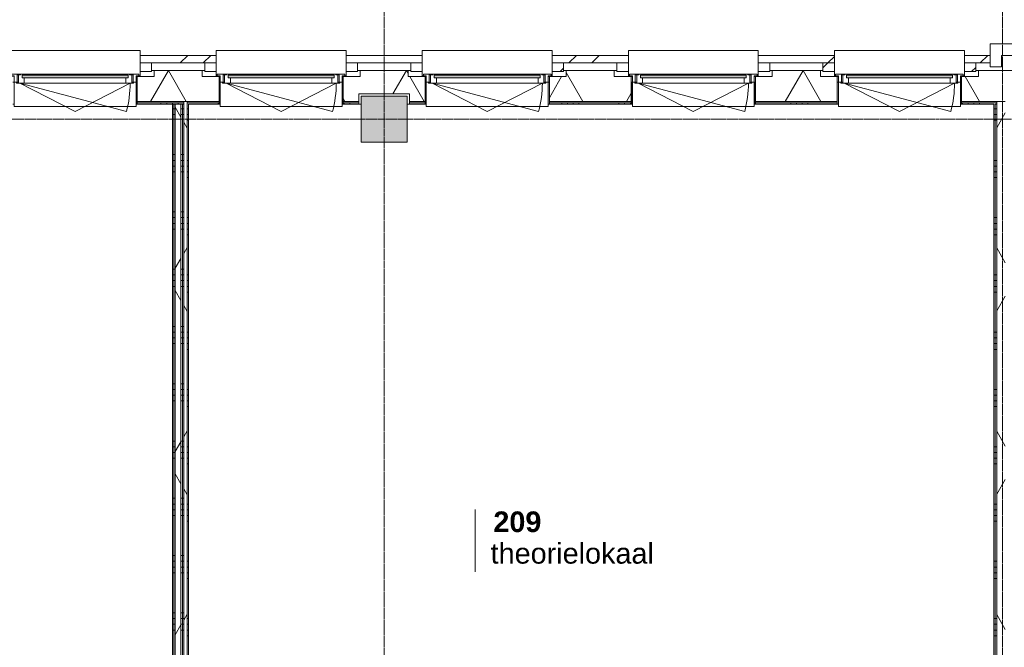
# Model space of a CAD drawing. Header units: millimetres. Extents: x -6115 to 78411, y -6358 to 59618.
# Tile 50 of 99: x 13017 to 21616, y 43990 to 49468. Entities that reach past the tile are written whole.
import ezdxf

# ---------------------------------------------------------------- set-up
doc = ezdxf.new("R2010")
doc.units = ezdxf.units.MM
doc.linetypes.add('stramien', pattern=[22.225, 12.7, -3.175, 3.175, -3.175])
for name, color, linetype, lineweight in [('00_Algemeen', 7, 'Continuous', 35), ('05_Bouwplaatsvoorzieningen', 7, 'Continuous', 9), ('22_Metselwerk', 7, 'Continuous', 9), ('25_Metaalconstructiewerk', 7, 'Continuous', 9), ('30_Kozijnen-ramen-deuren', 7, 'Continuous', 9), ('42_Dekvloeren en vloersystemen', 7, 'Continuous', 9)]:
    doc.layers.add(name, color=color, linetype=linetype, lineweight=lineweight)
doc.styles.add('Arial_1', font='arial.ttf', dxfattribs={"height": 180})
doc.styles.add('Arial_B', font='arialbd.ttf', dxfattribs={"height": 180})
pattern_1 = [(180, (21650, 44590), (7e-13, -500), []), (180, (21650, 44640), (7e-13, -500), []), (180, (21650, 44690), (7e-13, -500), []), (180, (21650, 44740), (7e-13, -500), [])]
pattern_2 = [(60, (0, 0), (-692.82, 400), []), (120, (0, 0), (-692.82, -400), [])]
pattern_3 = [(180, (14450, 44640), (7e-13, -500), []), (180, (14450, 44690), (7e-13, -500), []), (180, (14450, 44740), (7e-13, -500), []), (180, (14450, 44790), (7e-13, -500), [])]
pattern_4 = [(45, (400, -3e-13), (-565.685, 565.685), []), (45, (600, -5e-13), (-565.685, 565.685), [])]

# ---------------------------------------------------------------- blocks, each defined once
blk = doc.blocks.new('Direct Shape - 2410-10368 v1 - IFC-model constructie _zonder onderbouw_ _MM21228_-1202395-02 tweede verdieping overzicht')
at = {"layer": '25_Metaalconstructiewerk'}
blk.add_hatch(color=256, dxfattribs=at).paths.add_polyline_path([(-200, -200), (200, -200), (200, 200), (-200, 200), (-200, 5.9)])
for p, q in [((200, 200), (-200, 200)), ((-200, 200), (-200, -200)), ((200, -200), (200, 200)), ((-200, -200), (200, -200))]:
    blk.add_line(p, q, dxfattribs=at)
blk = doc.blocks.new('Direct Shape - NLRS_28_SC_TLB_kolom vierkant prefab_gen_AT_kolom vierkant_gen_lxb 400x400_800344-1202460-02 tweede verdieping overzicht')
blk.add_blockref('Direct Shape - 2410-10368 v1 - IFC-model constructie _zonder onderbouw_ _MM21228_-1202395-02 tweede verdieping overzicht', (0, 0))
blk = doc.blocks.new('2410-10368 v1 - IFC-model constructie _zonder onderbouw_ _MM21228__ifc-1-02 tweede verdieping overzicht')
at = {"layer": '25_Metaalconstructiewerk', "lineweight": 9}
blk.add_blockref('Direct Shape - NLRS_28_SC_TLB_kolom vierkant prefab_gen_AT_kolom vierkant_gen_lxb 400x400_800344-1202460-02 tweede verdieping overzicht', (16200, 48600), dxfattribs=at)
blk = doc.blocks.new('31_AEE_kozijnen_KA1_CS77 - AEE_CS 77_Raam merk A1-6832846-02 tweede verdieping overzicht')
at = {"layer": '30_Kozijnen-ramen-deuren', "true_color": 0xcccccc}
blk.add_hatch(color=254, dxfattribs=at).paths.add_polyline_path([(-462.5, -231.3), (462.5, -231.3), (462.5, -207.3), (-462.5, -207.3)])
at = {"layer": '30_Kozijnen-ramen-deuren'}
for p, q in [((-481.5, -199.5), (-557.5, -199.5)), ((-557.5, -199.5), (-557.5, -212.3)), ((-557.5, -212.3), (-532.5, -212.3)), ((-532.5, -212.3), (-532.5, -267.5)), ((-506.5, -203.3), (-481.5, -203.3)), ((-506.5, -267.5), (-506.5, -203.3)), ((-494.5, -203.8), (-494.5, -272.5)), ((-476.5, -203.8), (-494.5, -203.8)), ((-481.5, -199.5), (-476.5, -199.5)), ((-481.5, -203.3), (-481.5, -199.5)), ((-476.5, -203.3), (-481.5, -203.3)), ((-443.5, -199.5), (-476.5, -199.5)), ((-476.5, -199.5), (-476.5, -203.8)), ((-462.5, -231.3), (-462.5, -207.3)), ((-462.5, -231.3), (-462.5, -207.3)), ((-462.5, -207.3), (462.5, -207.3)), ((462.5, -231.3), (-462.5, -231.3)), ((443.5, -199.5), (-443.5, -199.5)), ((-443.5, -207.3), (-443.5, -199.5)), ((-443.5, -276.5), (-443.5, -231.3)), ((443.5, -199.5), (443.5, -207.3)), ((476.5, -199.5), (443.5, -199.5)), ((443.5, -231.3), (443.5, -276.5)), ((462.5, -207.3), (462.5, -231.3)), ((462.5, -231.3), (462.5, -207.3)), ((476.5, -199.5), (481.5, -199.5)), ((476.5, -203.8), (476.5, -199.5)), ((481.5, -203.3), (476.5, -203.3)), ((494.5, -203.8), (476.5, -203.8)), ((481.5, -199.5), (481.5, -203.3)), ((557.5, -199.5), (481.5, -199.5)), ((481.5, -203.3), (506.5, -203.3)), ((494.5, -272.5), (494.5, -203.8)), ((506.5, -203.3), (506.5, -267.5)), ((532.5, -267.5), (532.5, -212.3)), ((532.5, -212.3), (557.5, -212.3)), ((557.5, -212.3), (557.5, -199.5)), ((-532.5, -267.5), (-506.5, -267.5)), ((-494.5, -272.5), (-511.5, -272.5)), ((-511.5, -272.5), (-511.5, -276.5)), ((-511.5, -276.5), (-443.5, -276.5)), ((-494.5, -267.5), (-506.5, -267.5)), ((-481.5, -276.5), (0, -525.7)), ((-481.5, -276.5), (448.7, -525.7)), ((443.5, -276.5), (-443.5, -276.5)), ((0, -525.7), (481.5, -276.5)), ((443.5, -276.5), (511.5, -276.5)), ((506.5, -267.5), (494.5, -267.5)), ((511.5, -272.5), (494.5, -272.5)), ((506.5, -267.5), (532.5, -267.5)), ((511.5, -276.5), (511.5, -272.5))]:
    blk.add_line(p, q, dxfattribs=at)
blk.add_arc((-481.5, -276.5), 963, 345, 360, dxfattribs=at)
blk = doc.blocks.new('31_AEE_DAI_Dagkant_Interieur - Zonder Onderkant-V138-02 tweede verdieping overzicht')
at = {"layer": '05_Bouwplaatsvoorzieningen'}
for p, q in [((-533, -267.5), (-542.5, -267.5)), ((-533, -461.5), (-533, -267.5)), ((533, -267.5), (533, -461.5)), ((542.5, -267.5), (533, -267.5)), ((-542.5, -461.5), (-533, -461.5)), ((533, -461.5), (542.5, -461.5))]:
    blk.add_line(p, q, dxfattribs=at)
blk = doc.blocks.new('31_AEE_DAI_Dagkant_Interieur - Zonder Onderkant-V139-02 tweede verdieping overzicht')
at = {"layer": '05_Bouwplaatsvoorzieningen'}
for p, q in [((-533, -267.5), (-542.5, -267.5)), ((-533, -461.5), (-533, -267.5)), ((533, -267.5), (533, -461.5)), ((542.5, -267.5), (533, -267.5)), ((-542.5, -461.5), (-533, -461.5)), ((533, -461.5), (542.5, -461.5))]:
    blk.add_line(p, q, dxfattribs=at)
blk = doc.blocks.new('31_AEE_DAI_Dagkant_Interieur - Zonder Onderkant-V140-02 tweede verdieping overzicht')
at = {"layer": '05_Bouwplaatsvoorzieningen'}
for p, q in [((-533, -267.5), (-542.5, -267.5)), ((-533, -461.5), (-533, -267.5)), ((533, -267.5), (533, -461.5)), ((542.5, -267.5), (533, -267.5)), ((-542.5, -461.5), (-533, -461.5)), ((533, -461.5), (542.5, -461.5))]:
    blk.add_line(p, q, dxfattribs=at)
blk = doc.blocks.new('42_AEE_VE_vensterbank - Standaard-6843292-02 tweede verdieping overzicht')
at = {"layer": '05_Bouwplaatsvoorzieningen'}
for p, q in [((-532.5, -482.5), (-532.5, -267.5)), ((532.5, -267.5), (532.5, -482.5)), ((-532.5, -482.5), (532.5, -482.5))]:
    blk.add_line(p, q, dxfattribs=at)
blk = doc.blocks.new('31_AEE_DAI_Dagkant_Interieur - Zonder Onderkant-V142-02 tweede verdieping overzicht')
at = {"layer": '05_Bouwplaatsvoorzieningen'}
for p, q in [((-533, -267.5), (-542.5, -267.5)), ((-533, -461.5), (-533, -267.5)), ((533, -267.5), (533, -461.5)), ((542.5, -267.5), (533, -267.5)), ((-542.5, -461.5), (-533, -461.5)), ((533, -461.5), (542.5, -461.5))]:
    blk.add_line(p, q, dxfattribs=at)
blk = doc.blocks.new('31_AEE_DAI_Dagkant_Interieur - Zonder Onderkant-V143-02 tweede verdieping overzicht')
at = {"layer": '05_Bouwplaatsvoorzieningen'}
for p, q in [((-533, -267.5), (-542.5, -267.5)), ((-533, -461.5), (-533, -267.5)), ((533, -267.5), (533, -461.5)), ((542.5, -267.5), (533, -267.5)), ((-542.5, -461.5), (-533, -461.5)), ((533, -461.5), (542.5, -461.5))]:
    blk.add_line(p, q, dxfattribs=at)
blk = doc.blocks.new('21_AEE_WA_lekdorpel - 21_AEE_WA_lekdorpel-V197-02 tweede verdieping overzicht')
at = {"layer": '05_Bouwplaatsvoorzieningen'}
for p, q in [((-567.5, -34.5), (-567.5, 8)), ((-567.5, 8), (567.5, 8)), ((567.5, 8), (567.5, -34.5)), ((-567.5, -213), (-567.5, -176.5)), ((-567.5, -215), (-567.5, -213)), ((-532.5, -213), (-567.5, -213)), ((-532.5, -215), (-567.5, -215)), ((567.5, -213), (532.5, -213)), ((567.5, -215), (532.5, -215)), ((567.5, -176.5), (567.5, -213)), ((567.5, -213), (567.5, -215))]:
    blk.add_line(p, q, dxfattribs=at)
blk = doc.blocks.new('21_AEE_WA_lekdorpel - 21_AEE_WA_lekdorpel-V195-02 tweede verdieping overzicht')
at = {"layer": '05_Bouwplaatsvoorzieningen'}
for p, q in [((-567.5, -34.5), (-567.5, 8)), ((-567.5, 8), (567.5, 8)), ((567.5, 8), (567.5, -34.5)), ((-567.5, -213), (-567.5, -176.5)), ((-567.5, -215), (-567.5, -213)), ((-532.5, -213), (-567.5, -213)), ((-532.5, -215), (-567.5, -215)), ((567.5, -213), (532.5, -213)), ((567.5, -215), (532.5, -215)), ((567.5, -176.5), (567.5, -213)), ((567.5, -213), (567.5, -215))]:
    blk.add_line(p, q, dxfattribs=at)
blk = doc.blocks.new('21_AEE_WA_lekdorpel - 21_AEE_WA_lekdorpel-V196-02 tweede verdieping overzicht')
at = {"layer": '05_Bouwplaatsvoorzieningen'}
for p, q in [((-567.5, -34.5), (-567.5, 8)), ((-567.5, 8), (567.5, 8)), ((567.5, 8), (567.5, -34.5)), ((-567.5, -213), (-567.5, -176.5)), ((-567.5, -215), (-567.5, -213)), ((-532.5, -213), (-567.5, -213)), ((-532.5, -215), (-567.5, -215)), ((567.5, -213), (532.5, -213)), ((567.5, -215), (532.5, -215)), ((567.5, -176.5), (567.5, -213)), ((567.5, -213), (567.5, -215))]:
    blk.add_line(p, q, dxfattribs=at)
blk = doc.blocks.new('00_AEE_tag_ruimte_klein - Naam _ nummer-752176-02 tweede verdieping overzicht')
at = {"layer": '00_Algemeen', "lineweight": 9}
for p, q in [((-8.061, 7.172), (-8.061, 4.245)), ((-8.061, 4.468), (-8.061, 1.718))]:
    blk.add_line(p, q, dxfattribs=at)

msp = doc.modelspace()

# ---------------------------------------------------------------- hatches: boundary and pattern name
at = {"layer": '22_Metselwerk'}
h = msp.add_hatch(dxfattribs=at)
h.set_pattern_fill('FP_173', color=256, angle=45, style=0, pattern_type=2)
h.set_pattern_definition([(45, (400, -3e-13), (-565.685, 565.685), []), (45, (600, -4e-13), (-565.685, 565.685), [])])
h.paths.add_polyline_path([(-491, 49091), (3932.5, 49091.5), (3932.5, 49157), (-491, 49157)])
h.paths.add_polyline_path([(5190, 49091), (5732.5, 49091.5), (5732.5, 49157), (5067.5, 49157), (5067.5, 49091.5), (5190, 49091.5)])
h.paths.add_polyline_path([(6990, 49091), (7532.5, 49091.5), (7532.5, 49157), (6867.5, 49157), (6867.5, 49091.5), (6990, 49091.5)])
h.paths.add_polyline_path([(8790, 49091), (9332.5, 49091.5), (9332.5, 49157), (8667.5, 49157), (8667.5, 49091.5), (8790, 49091.5)])
h.paths.add_polyline_path([(10590, 49091), (11132.5, 49091.5), (11132.5, 49157), (10467.5, 49157), (10467.5, 49091.5), (10590, 49091.5)])
h.paths.add_polyline_path([(12390, 49091), (12932.5, 49091.5), (12932.5, 49157), (12267.5, 49157), (12267.5, 49091.5), (12390, 49091.5)])
h.paths.add_polyline_path([(14190, 49091), (14732.5, 49091.5), (14732.5, 49157), (14067.5, 49157), (14067.5, 49091.5), (14190, 49091.5)])
h.paths.add_polyline_path([(15990, 49091), (16532.5, 49091.5), (16532.5, 49157), (15867.5, 49157), (15867.5, 49091.5), (15990, 49091.5)])
h.paths.add_polyline_path([(17790, 49091), (18332.5, 49091.5), (18332.5, 49157), (17667.5, 49157), (17667.5, 49091.5), (17790, 49091.5)])
h.paths.add_polyline_path([(19590, 49091), (20132.5, 49091.5), (20132.5, 49157), (19467.5, 49157), (19467.5, 49091.5), (19590, 49091.5)])
h.paths.add_polyline_path([(21390, 49091), (21492.5, 49091), (21492.5, 49157), (21267.5, 49157), (21267.5, 49091.5), (21390, 49091.5)])
h = msp.add_hatch(dxfattribs=at)
h.set_pattern_fill('FP_207', color=256, angle=60, style=0, pattern_type=2)
h.set_pattern_definition([(240, (35100, 49024.5), (519.615, -300), []), (300, (35100, 49024.5), (519.615, 300), [])])
h.paths.add_polyline_path([(220, 48754.5), (3957.5, 48754.5), (3957.5, 48972.5), (3810, 48972.5), (3810, 49024.5), (-154.5, 49024.5), (-154.5, 48820), (220, 48820)])
h.paths.add_polyline_path([(5175.2, 48754.5), (5180, 48754.5), (5180, 48820), (5620, 48820), (5620, 48754.5), (5757.5, 48754.5), (5757.5, 48972.5), (5610, 48972.5), (5610, 49024.5), (5190, 49024.5), (5190, 48972.5), (5042.5, 48972.5), (5042.5, 48754.5)])
h.paths.add_polyline_path([(6842.5, 48754.5), (7557.5, 48754.5), (7557.5, 48972.5), (7410, 48972.5), (7410, 49024.5), (6990, 49024.5), (6990, 48972.5), (6842.5, 48972.5)])
h.paths.add_polyline_path([(8642.5, 48754.5), (9357.5, 48754.5), (9357.5, 48972.5), (9210, 48972.5), (9210, 49024.5), (8790, 49024.5), (8790, 48972.5), (8642.5, 48972.5)])
h.paths.add_polyline_path([(10580, 48754.5), (10580, 48820), (11020, 48820), (11020, 48754.5), (11157.5, 48754.5), (11157.5, 48972.5), (11010, 48972.5), (11010, 49024.5), (10590, 49024.5), (10590, 48972.5), (10442.5, 48972.5), (10442.5, 48754.5)])
h.paths.add_polyline_path([(12242.5, 48754.5), (12957.5, 48754.5), (12957.5, 48972.5), (12810, 48972.5), (12810, 49024.5), (12390, 49024.5), (12390, 48972.5), (12242.5, 48972.5)])
h.paths.add_polyline_path([(14042.5, 48754.5), (14757.5, 48754.5), (14757.5, 48972.5), (14610, 48972.5), (14610, 49024.5), (14190, 49024.5), (14190, 48972.5), (14042.5, 48972.5)])
h.paths.add_polyline_path([(15842.5, 48754.5), (15980, 48754.5), (15980, 48820), (16420, 48820), (16420, 48754.5), (16557.5, 48754.5), (16557.5, 48972.5), (16410, 48972.5), (16410, 49024.5), (15990, 49024.5), (15990, 48972.5), (15842.5, 48972.5)])
h.paths.add_polyline_path([(17642.5, 48754.5), (18357.5, 48754.5), (18357.5, 48972.5), (18210, 48972.5), (18210, 49024.5), (17790, 49024.5), (17790, 48972.5), (17642.5, 48972.5)])
h.paths.add_polyline_path([(19442.5, 48754.5), (20157.5, 48754.5), (20157.5, 48972.5), (20010, 48972.5), (20010, 49024.5), (19590, 49024.5), (19590, 48972.5), (19442.5, 48972.5)])
h.paths.add_polyline_path([(21242.5, 48754.5), (22980, 48754.5), (22980, 48820), (23412.4, 48820), (23412.4, 49024.5), (21390, 49024.5), (21390, 48972.5), (21242.5, 48972.5)])
h.paths.add_polyline_path([(23447.4, 48754.5), (23447.4, 48757.5), (23420, 48757.5), (23420, 48754.5)])
h.paths.add_polyline_path([(26687.4, 48754.5), (26870, 48754.5), (26870, 48820), (27130, 48820), (27130, 48754.5), (27347, 48754.5), (27347, 48757.5), (27312, 48757.5), (27312, 49024.5), (26722.4, 49024.5), (26722.4, 48757.5), (26687.4, 48757.5)])
h.paths.add_polyline_path([(29267, 48754.5), (29570, 48754.5), (29570, 48820), (29830, 48820), (29830, 48754.5), (29939, 48754.5), (29939, 49024.5), (29302, 49024.5), (29302, 48757.5), (29267, 48757.5)])
h.paths.add_polyline_path([(31835.2, 48754.5), (32270, 48754.5), (32270, 48820), (32530, 48820), (32530, 48754.5), (33960, 48754.5), (33960, 48820), (34212.4, 48820), (34212.4, 49024.5), (31835.2, 49024.5)])
h.paths.add_polyline_path([(34247.4, 48754.5), (34247.4, 48757.5), (34220, 48757.5), (34220, 48754.5)])
h.paths.add_polyline_path([(37575, 48754.5), (37670, 48754.5), (37670, 48820), (37930, 48820), (37930, 48754.5), (38147, 48754.5), (38147, 48757.5), (38112, 48757.5), (38112, 49024.5), (37522.4, 49024.5), (37522.4, 48757.5), (37487.4, 48757.5), (37487.4, 48754.5), (37504.5, 48754.5)])
h.paths.add_polyline_path([(40067, 48754.5), (40370, 48754.5), (40370, 48820), (40630, 48820), (40630, 48754.5), (40727.1, 48754.5), (40727.1, 48757.5), (40692.1, 48757.5), (40692.1, 49024.5), (40102, 49024.5), (40102, 48757.5), (40067, 48757.5)])
h.paths.add_polyline_path([(42647.1, 48754.5), (42980, 48754.5), (42980, 48820), (43420, 48820), (43420, 48754.5), (43557.5, 48754.5), (43557.5, 48972.5), (43410, 48972.5), (43410, 49024.5), (42682.1, 49024.5), (42682.1, 48757.5), (42647.1, 48757.5)])
h.paths.add_polyline_path([(44642.5, 48754.5), (45357.5, 48754.5), (45357.5, 48972.5), (45210, 48972.5), (45210, 49024.5), (44790, 49024.5), (44790, 48972.5), (44642.5, 48972.5)])
h.paths.add_polyline_path([(46442.5, 48754.5), (47157.5, 48754.5), (47157.5, 48972.5), (47010, 48972.5), (47010, 49024.5), (46590, 49024.5), (46590, 48972.5), (46442.5, 48972.5)])
h.paths.add_polyline_path([(48380, 48754.5), (48380, 48820), (48820, 48820), (48820, 48754.5), (48957.5, 48754.5), (48957.5, 48972.5), (48810, 48972.5), (48810, 49024.5), (48390, 49024.5), (48390, 48972.5), (48242.5, 48972.5), (48242.5, 48754.5)])
h.paths.add_polyline_path([(50042.5, 48754.5), (50757.5, 48754.5), (50757.5, 48972.5), (50610, 48972.5), (50610, 49024.5), (50190, 49024.5), (50190, 48972.5), (50042.5, 48972.5)])
h.paths.add_polyline_path([(51842.5, 48754.5), (52557.5, 48754.5), (52557.5, 48972.5), (52410, 48972.5), (52410, 49024.5), (51990, 49024.5), (51990, 48972.5), (51842.5, 48972.5)])
h.paths.add_polyline_path([(53642.5, 48754.5), (53780, 48754.5), (53780, 48820), (54220, 48820), (54220, 48754.5), (54357.5, 48754.5), (54357.5, 48972.5), (54210, 48972.5), (54210, 49024.5), (53790, 49024.5), (53790, 48972.5), (53642.5, 48972.5)])
h.paths.add_polyline_path([(55442.5, 48754.5), (56157.5, 48754.5), (56157.5, 48972.5), (56010, 48972.5), (56010, 49024.5), (55590, 49024.5), (55590, 48972.5), (55442.5, 48972.5)])
h.paths.add_polyline_path([(57242.5, 48754.5), (57957.5, 48754.5), (57957.5, 48972.5), (57810, 48972.5), (57810, 49024.5), (57390, 49024.5), (57390, 48972.5), (57242.5, 48972.5)])
h.paths.add_polyline_path([(59180, 48754.5), (59180, 48820), (59620, 48820), (59620, 48754.5), (59757.5, 48754.5), (59757.5, 48972.5), (59610, 48972.5), (59610, 49024.5), (59190, 49024.5), (59190, 48972.5), (59042.5, 48972.5), (59042.5, 48754.5)])
h.paths.add_polyline_path([(60842.5, 48754.5), (61557.5, 48754.5), (61557.5, 48972.5), (61410, 48972.5), (61410, 49024.5), (60990, 49024.5), (60990, 48972.5), (60842.5, 48972.5)])
h.paths.add_polyline_path([(62642.5, 48754.5), (63357.5, 48754.5), (63357.5, 48972.5), (63210, 48972.5), (63210, 49024.5), (62790, 49024.5), (62790, 48972.5), (62642.5, 48972.5)])
h.paths.add_polyline_path([(64580, 48754.5), (64580, 48820), (65020, 48820), (65020, 48754.5), (65157.5, 48754.5), (65157.5, 48972.5), (65010, 48972.5), (65010, 49024.5), (64590, 49024.5), (64590, 48972.5), (64442.5, 48972.5), (64442.5, 48754.5)])
h.paths.add_polyline_path([(66242.5, 48754.5), (69980, 48754.5), (69980, 48820), (70354.5, 48820), (70354.5, 49024.5), (66390, 49024.5), (66390, 48972.5), (66242.5, 48972.5)])
h = msp.add_hatch(dxfattribs=at)
h.set_pattern_fill('FP_206', color=256, angle=45, style=0, pattern_type=2)
h.set_pattern_definition(pattern_4)
h.paths.add_polyline_path([(17667.5, 49015), (17767.5, 49015), (17767.5, 49091), (17667.5, 49091)])
h = msp.add_hatch(dxfattribs=at)
h.set_pattern_fill('FP_173', color=256, angle=45, style=0, pattern_type=2)
h.set_pattern_definition([(45, (400, -4e-13), (-565.685, 565.685), []), (45, (600, -6e-13), (-565.685, 565.685), [])])
h.paths.add_polyline_path([(20032.5, 49015), (20132.5, 49015), (20132.5, 49091), (20032.5, 49091)])
h = msp.add_hatch(dxfattribs=at)
h.set_pattern_fill('FP_206', color=256, angle=45, style=0, pattern_type=2)
h.set_pattern_definition(pattern_4)
h.paths.add_polyline_path([(21367.5, 49015), (21367.5, 49091), (21267.5, 49091), (21267.5, 49015)])
h = msp.add_hatch(dxfattribs=at)
h.set_pattern_fill('FP_208', color=256, angle=90, style=0, pattern_type=2)
h.set_pattern_definition([(270, (34900, 49024.5), (500, -2e-12), []), (270, (34850, 49024.5), (500, -2e-12), []), (270, (34800, 49024.5), (500, -2e-12), []), (270, (34750, 49024.5), (500, -2e-12), [])])
h.paths.add_polyline_path([(220, 48730), (3957.5, 48730), (3957.5, 48742.5), (220, 48742.5)])
h.paths.add_polyline_path([(5180, 48730), (5180, 48742.5), (5042.5, 48742.5), (5042.5, 48730)])
h.paths.add_polyline_path([(5757.5, 48730), (5757.5, 48742.5), (5620, 48742.5), (5620, 48730)])
h.paths.add_polyline_path([(6842.5, 48730), (7157.5, 48730), (7157.5, 48742.5), (6842.5, 48742.5)])
h.paths.add_polyline_path([(7187.5, 48730), (7287.5, 48730), (7287.5, 48742.5), (7187.5, 48742.5)])
h.paths.add_polyline_path([(7317.5, 48730), (7557.5, 48730), (7557.5, 48742.5), (7317.5, 48742.5)])
h.paths.add_polyline_path([(8642.5, 48730), (9357.5, 48730), (9357.5, 48742.5), (8642.5, 48742.5)])
h.paths.add_polyline_path([(10580, 48730), (10580, 48742.5), (10442.5, 48742.5), (10442.5, 48730)])
h.paths.add_polyline_path([(11020, 48730), (11157.5, 48730), (11157.5, 48742.5), (11020, 48742.5)])
h.paths.add_polyline_path([(12242.5, 48730), (12957.5, 48730), (12957.5, 48742.5), (12242.5, 48742.5)])
h.paths.add_polyline_path([(14042.5, 48730), (14450, 48730), (14450, 48742.5), (14042.5, 48742.5)])
h.paths.add_polyline_path([(14490, 48730), (14757.5, 48730), (14757.5, 48742.5), (14480, 48742.5), (14480, 48730)])
h.paths.add_polyline_path([(15842.5, 48730), (15980, 48730), (15980, 48742.5), (15842.5, 48742.5)])
h.paths.add_polyline_path([(16420, 48730), (16557.5, 48730), (16557.5, 48742.5), (16420, 48742.5)])
h.paths.add_polyline_path([(17642.5, 48730), (18357.5, 48730), (18357.5, 48742.5), (17642.5, 48742.5)])
h.paths.add_polyline_path([(19442.5, 48730), (20157.5, 48730), (20157.5, 48742.5), (19442.5, 48742.5)])
h.paths.add_polyline_path([(21537.5, 48730), (21550, 48730), (21550, 48742.5), (21242.5, 48742.5), (21242.5, 48730), (21525, 48730)])
h.paths.add_polyline_path([(21625, 48730), (21650, 48730), (21650, 48742.5), (21625, 48742.5)])
h.paths.add_polyline_path([(21680, 48730), (22980, 48730), (22980, 48742.5), (21680, 48742.5)])
h.paths.add_polyline_path([(23420, 48730), (23447.4, 48730), (23447.4, 48742.5), (23420, 48742.5)])
h.paths.add_polyline_path([(26687.4, 48730), (26870, 48730), (26870, 48742.5), (26687.4, 48742.5)])
h.paths.add_polyline_path([(27130, 48730), (27347, 48730), (27347, 48742.5), (27130, 48742.5)])
h.paths.add_polyline_path([(29267, 48730), (29570, 48730), (29570, 48742.5), (29267, 48742.5)])
h.paths.add_polyline_path([(29830, 48730), (29939, 48730), (29939, 48742.5), (29830, 48742.5)])
h.paths.add_polyline_path([(31835.2, 48730), (32270, 48730), (32270, 48742.5), (31835.2, 48742.5)])
h.paths.add_polyline_path([(32530, 48730), (33960, 48730), (33960, 48742.5), (32530, 48742.5)])
h.paths.add_polyline_path([(34247.4, 48730), (34247.4, 48742.5), (34220, 48742.5), (34220, 48730)])
h.paths.add_polyline_path([(37575, 48730), (37575, 48742.5), (37487.4, 48742.5), (37487.4, 48730), (37562.5, 48730)])
h.paths.add_polyline_path([(37670, 48730), (37670, 48742.5), (37625, 48742.5), (37625, 48730), (37650, 48730)])
h.paths.add_polyline_path([(37930, 48730), (38147, 48730), (38147, 48742.5), (37930, 48742.5)])
h.paths.add_polyline_path([(40067, 48730), (40370, 48730), (40370, 48742.5), (40067, 48742.5)])
h.paths.add_polyline_path([(40630, 48730), (40727.1, 48730), (40727.1, 48742.5), (40630, 48742.5)])
h.paths.add_polyline_path([(42647.1, 48730), (42980, 48730), (42980, 48742.5), (42647.1, 48742.5)])
h.paths.add_polyline_path([(43557.5, 48730), (43557.5, 48742.5), (43420, 48742.5), (43420, 48730), (43547.4, 48730)])
h.paths.add_polyline_path([(44642.5, 48730), (45357.5, 48730), (45357.5, 48742.5), (44642.5, 48742.5)])
h.paths.add_polyline_path([(46442.5, 48730), (47157.5, 48730), (47157.5, 48742.5), (46442.5, 48742.5)])
h.paths.add_polyline_path([(48242.5, 48730), (48380, 48730), (48380, 48742.5), (48242.5, 48742.5)])
h.paths.add_polyline_path([(48957.5, 48730), (48957.5, 48742.5), (48820, 48742.5), (48820, 48730)])
h.paths.add_polyline_path([(50042.5, 48730), (50757.5, 48730), (50757.5, 48742.5), (50042.5, 48742.5)])
h.paths.add_polyline_path([(51842.5, 48730), (52557.5, 48730), (52557.5, 48742.5), (51842.5, 48742.5)])
h.paths.add_polyline_path([(53780, 48730), (53780, 48742.5), (53642.5, 48742.5), (53642.5, 48730)])
h.paths.add_polyline_path([(54220, 48730), (54357.5, 48730), (54357.5, 48742.5), (54220, 48742.5)])
h.paths.add_polyline_path([(55442.5, 48730), (56157.5, 48730), (56157.5, 48742.5), (55442.5, 48742.5)])
h.paths.add_polyline_path([(57242.5, 48730), (57957.5, 48730), (57957.5, 48742.5), (57242.5, 48742.5)])
h.paths.add_polyline_path([(59042.5, 48730), (59180, 48730), (59180, 48742.5), (59042.5, 48742.5)])
h.paths.add_polyline_path([(59620, 48730), (59757.5, 48730), (59757.5, 48742.5), (59620, 48742.5)])
h.paths.add_polyline_path([(60842.5, 48730), (61557.5, 48730), (61557.5, 48742.5), (60842.5, 48742.5)])
h.paths.add_polyline_path([(62642.5, 48730), (63357.5, 48730), (63357.5, 48742.5), (62642.5, 48742.5)])
h.paths.add_polyline_path([(64442.5, 48730), (64580, 48730), (64580, 48742.5), (64442.5, 48742.5)])
h.paths.add_polyline_path([(65157.5, 48730), (65157.5, 48742.5), (65020, 48742.5), (65020, 48730)])
h.paths.add_polyline_path([(66242.5, 48730), (69980, 48730), (69980, 48742.5), (66242.5, 48742.5)])
h = msp.add_hatch(dxfattribs=at)
h.set_pattern_fill('FP_58', color=256, angle=90, style=0, pattern_type=2)
h.set_pattern_definition(pattern_3)
h.paths.add_polyline_path([(14350, 40150), (14362.5, 40150), (14362.5, 48730), (14350, 48730), (14350, 40433)])
h = msp.add_hatch(dxfattribs=at)
h.set_pattern_fill('FP_58', color=256, angle=90, style=0, pattern_type=2)
h.set_pattern_definition(pattern_3)
h.paths.add_polyline_path([(14362.5, 40137.5), (14375, 40137.5), (14375, 48730), (14362.5, 48730), (14362.5, 40150)])
h = msp.add_hatch(dxfattribs=at)
h.set_pattern_fill('FP_2', color=256, angle=60, style=0, pattern_type=2)
h.set_pattern_definition(pattern_2)
h.paths.add_polyline_path([(14425, 40125), (14425, 48730), (14375, 48730), (14375, 40125)])
h = msp.add_hatch(dxfattribs=at)
h.set_pattern_fill('FP_58', color=256, angle=90, style=0, pattern_type=2)
h.set_pattern_definition(pattern_3)
h.paths.add_polyline_path([(14425, 40150), (14437.5, 40150), (14437.5, 48730), (14425, 48730), (14425, 40433)])
h = msp.add_hatch(dxfattribs=at)
h.set_pattern_fill('FP_58', color=256, angle=90, style=0, pattern_type=2)
h.set_pattern_definition(pattern_3)
h.paths.add_polyline_path([(14437.5, 40150), (14450, 40150), (14450, 48730), (14437.5, 48730), (14437.5, 40433)])
h = msp.add_hatch(dxfattribs=at)
h.set_pattern_fill('FP_2', color=256, angle=60, style=0, pattern_type=2)
h.set_pattern_definition(pattern_2)
h.paths.add_polyline_path([(14480, 40125), (14480, 48754.5), (14450, 48754.5), (14450, 40125)])
h = msp.add_hatch(dxfattribs=at)
h.set_pattern_fill('FP_317', color=256, angle=90, style=0, pattern_type=2)
h.set_pattern_definition([(9e-14, (14450, 44240), (-8e-13, 500), []), (9e-14, (14450, 44190), (-8e-13, 500), []), (9e-14, (14450, 44140), (-8e-13, 500), []), (9e-14, (14450, 44090), (-8e-13, 500), [])])
h.paths.add_polyline_path([(14480, 40150), (14490, 40150), (14490, 48730), (14480, 48730), (14480, 40433)])
h = msp.add_hatch(dxfattribs=at)
h.set_pattern_fill('FP_56', color=256, angle=90, style=0, pattern_type=2)
h.set_pattern_definition(pattern_1)
h.paths.add_polyline_path([(21525, 40150), (21537.5, 40150), (21537.5, 48730), (21525, 48730), (21525, 40155.7)])
h = msp.add_hatch(dxfattribs=at)
h.set_pattern_fill('FP_56', color=256, angle=90, style=0, pattern_type=2)
h.set_pattern_definition(pattern_1)
h.paths.add_polyline_path([(21550, 40125), (21550, 48730), (21537.5, 48730), (21537.5, 40125)])
h = msp.add_hatch(dxfattribs=at)
h.set_pattern_fill('FP_2', color=256, angle=60, style=0, pattern_type=2)
h.set_pattern_definition(pattern_2)
h.paths.add_polyline_path([(21625, 40075), (21625, 48754.5), (21550, 48754.5), (21550, 40075), (21575, 40075)])

# ---------------------------------------------------------------- linework, layer by layer
at = {"layer": '00_Algemeen', "color": 150, "linetype": 'stramien', "lineweight": 9, "true_color": 0x0080ff}
for p, q in [((16200, -4950.1), (16200, 59018.3)), ((21600, -4950.1), (21600, 59018.3)), ((77811.4, 48600), (-5515.3, 48600))]:
    msp.add_line(p, q, dxfattribs=at)
at = {"layer": '22_Metselwerk', "lineweight": 18}
for p, q in [((23447.4, 49257), (21492.5, 49257)), ((21492.5, 49257), (21492.5, 49057)), ((21592.5, 49157), (23347.4, 49157)), ((21592.5, 49057), (21592.5, 49157)), ((14610, 49024.5), (14190, 49024.5)), ((14190, 49024.5), (14190, 48972.5)), ((14610, 48972.5), (14610, 49024.5)), ((16410, 49024.5), (15990, 49024.5)), ((15990, 49024.5), (15990, 48972.5)), ((16410, 48972.5), (16410, 49024.5)), ((18210, 49024.5), (17790, 49024.5)), ((17790, 49024.5), (17790, 48972.5)), ((18210, 48972.5), (18210, 49024.5)), ((20010, 49024.5), (19590, 49024.5)), ((19590, 49024.5), (19590, 48972.5)), ((20010, 48972.5), (20010, 49024.5)), ((23412.4, 49024.5), (21390, 49024.5)), ((21390, 49024.5), (21390, 48972.5)), ((21492.5, 49057), (21592.5, 49057)), ((14190, 48972.5), (14042.5, 48972.5)), ((14042.5, 48972.5), (14042.5, 48754.5)), ((14757.5, 48972.5), (14610, 48972.5)), ((14757.5, 48754.5), (14757.5, 48972.5)), ((15990, 48972.5), (15842.5, 48972.5)), ((15842.5, 48972.5), (15842.5, 48754.5)), ((16557.5, 48972.5), (16410, 48972.5)), ((16557.5, 48754.5), (16557.5, 48972.5)), ((17790, 48972.5), (17642.5, 48972.5)), ((17642.5, 48972.5), (17642.5, 48754.5)), ((18357.5, 48972.5), (18210, 48972.5)), ((18357.5, 48754.5), (18357.5, 48972.5)), ((19590, 48972.5), (19442.5, 48972.5)), ((19442.5, 48972.5), (19442.5, 48754.5)), ((20157.5, 48972.5), (20010, 48972.5)), ((20157.5, 48754.5), (20157.5, 48972.5)), ((21390, 48972.5), (21242.5, 48972.5)), ((21242.5, 48972.5), (21242.5, 48754.5)), ((15980, 48754.5), (15980, 48820)), ((15980, 48820), (16420, 48820)), ((16420, 48820), (16420, 48754.5)), ((14042.5, 48754.5), (14757.5, 48754.5)), ((14425, 48730), (14375, 48730)), ((14375, 40125), (14375, 48730)), ((14425, 40125), (14425, 48730)), ((15842.5, 48754.5), (15980, 48754.5)), ((16420, 48754.5), (16557.5, 48754.5)), ((17642.5, 48754.5), (18357.5, 48754.5)), ((19442.5, 48754.5), (20157.5, 48754.5)), ((21242.5, 48754.5), (21550, 48754.5)), ((21550, 40125), (21550, 48754.5))]:
    msp.add_line(p, q, dxfattribs=at)
at = {"layer": '22_Metselwerk'}
for p, q in [((14732.5, 49157), (14067.5, 49157)), ((14067.5, 49157), (14067.5, 49091.5)), ((14732.5, 49091.5), (14732.5, 49157)), ((16532.5, 49157), (15867.5, 49157)), ((15867.5, 49157), (15867.5, 49091.5)), ((16532.5, 49091.5), (16532.5, 49157)), ((18332.5, 49157), (17667.5, 49157)), ((17667.5, 49157), (17667.5, 49091.5)), ((18332.5, 49091.5), (18332.5, 49157)), ((20132.5, 49157), (19467.5, 49157)), ((19467.5, 49157), (19467.5, 49091.5)), ((20132.5, 49091.5), (20132.5, 49157)), ((21492.5, 49157), (21267.5, 49157)), ((21267.5, 49157), (21267.5, 49091.5)), ((14067.5, 49091.5), (14190, 49091.5)), ((14067.5, 49091), (14732.5, 49091)), ((14067.5, 49091), (14067.5, 49015)), ((14167.5, 49015), (14167.5, 49091)), ((14167.5, 49024.5), (14190, 49024.5)), ((14190, 49091.5), (14190, 49091)), ((14610, 49091), (14610, 49091.5)), ((14610, 49091.5), (14732.5, 49091.5)), ((14610, 49024.5), (14632.5, 49024.5)), ((14632.5, 49091), (14632.5, 49015)), ((14732.5, 49015), (14732.5, 49091)), ((15867.5, 49091.5), (15990, 49091.5)), ((15867.5, 49091), (16532.5, 49091)), ((15867.5, 49091), (15867.5, 49015)), ((15967.5, 49015), (15967.5, 49091)), ((15967.5, 49024.5), (15990, 49024.5)), ((15990, 49091.5), (15990, 49091)), ((16410, 49091), (16410, 49091.5)), ((16410, 49091.5), (16532.5, 49091.5)), ((16410, 49024.5), (16432.5, 49024.5)), ((16432.5, 49091), (16432.5, 49015)), ((16532.5, 49015), (16532.5, 49091)), ((17667.5, 49091.5), (17790, 49091.5)), ((17667.5, 49091), (18332.5, 49091)), ((17667.5, 49091), (17667.5, 49015)), ((17767.5, 49015), (17767.5, 49091)), ((17767.5, 49024.5), (17790, 49024.5)), ((17790, 49091.5), (17790, 49091)), ((18210, 49091), (18210, 49091.5)), ((18210, 49091.5), (18332.5, 49091.5)), ((18210, 49024.5), (18232.5, 49024.5)), ((18232.5, 49091), (18232.5, 49015)), ((18332.5, 49015), (18332.5, 49091)), ((19467.5, 49091.5), (19590, 49091.5)), ((19467.5, 49091), (20132.5, 49091)), ((19467.5, 49091), (19467.5, 49015)), ((19567.5, 49015), (19567.5, 49091)), ((19567.5, 49024.5), (19590, 49024.5)), ((19590, 49091.5), (19590, 49091)), ((20010, 49091), (20010, 49091.5)), ((20010, 49091.5), (20132.5, 49091.5)), ((20010, 49024.5), (20032.5, 49024.5)), ((20032.5, 49091), (20032.5, 49015)), ((20132.5, 49015), (20132.5, 49091)), ((21267.5, 49091.5), (21390, 49091.5)), ((21267.5, 49091), (21492.5, 49091)), ((21267.5, 49091), (21267.5, 49015)), ((21367.5, 49015), (21367.5, 49091)), ((21367.5, 49024.5), (21390, 49024.5)), ((21390, 49091.5), (21390, 49091)), ((14032.5, 48972.5), (14042.5, 48972.5)), ((14067.5, 49015), (14167.5, 49015)), ((14632.5, 49015), (14732.5, 49015)), ((14757.5, 48972.5), (14767.5, 48972.5)), ((15832.5, 48972.5), (15842.5, 48972.5)), ((15867.5, 49015), (15967.5, 49015)), ((16432.5, 49015), (16532.5, 49015)), ((16557.5, 48972.5), (16567.5, 48972.5)), ((17632.5, 48972.5), (17642.5, 48972.5)), ((17667.5, 49015), (17767.5, 49015)), ((18232.5, 49015), (18332.5, 49015)), ((18357.5, 48972.5), (18367.5, 48972.5)), ((19432.5, 48972.5), (19442.5, 48972.5)), ((19467.5, 49015), (19567.5, 49015)), ((20032.5, 49015), (20132.5, 49015)), ((20157.5, 48972.5), (20167.5, 48972.5)), ((21232.5, 48972.5), (21242.5, 48972.5)), ((21267.5, 49015), (21367.5, 49015)), ((14042.5, 48754.5), (14042.5, 48730)), ((14042.5, 48742.5), (14450, 48742.5)), ((14042.5, 48730), (14450, 48730)), ((14350, 48730), (14350, 40150)), ((14375, 48730), (14350, 48730)), ((14362.5, 40137.5), (14362.5, 48730)), ((14450, 48730), (14425, 48730)), ((14437.5, 40150), (14437.5, 48730)), ((14450, 48754.5), (14450, 40125)), ((14480, 48754.5), (14480, 40125)), ((14480, 48742.5), (14757.5, 48742.5)), ((14490, 48730), (14757.5, 48730)), ((14490, 40150), (14490, 48730)), ((14757.5, 48730), (14757.5, 48754.5)), ((15842.5, 48754.5), (15842.5, 48730)), ((15842.5, 48742.5), (15980, 48742.5)), ((15842.5, 48730), (15980, 48730)), ((15980, 48730), (15980, 48754.5)), ((16420, 48754.5), (16420, 48730)), ((16420, 48742.5), (16557.5, 48742.5)), ((16420, 48730), (16557.5, 48730)), ((16557.5, 48730), (16557.5, 48754.5)), ((17642.5, 48754.5), (17642.5, 48730)), ((17642.5, 48742.5), (18357.5, 48742.5)), ((17642.5, 48730), (18357.5, 48730)), ((18357.5, 48730), (18357.5, 48754.5)), ((19442.5, 48754.5), (19442.5, 48730)), ((19442.5, 48742.5), (20157.5, 48742.5)), ((19442.5, 48730), (20157.5, 48730)), ((20157.5, 48730), (20157.5, 48754.5)), ((21242.5, 48754.5), (21242.5, 48730)), ((21242.5, 48742.5), (21550, 48742.5)), ((21242.5, 48730), (21525, 48730)), ((21525, 48730), (21525, 40150)), ((21550, 48730), (21537.5, 48730)), ((21537.5, 48730), (21537.5, 40125)), ((21550, 48754.5), (21625, 48754.5))]:
    msp.add_line(p, q, dxfattribs=at)
at = {"layer": '42_Dekvloeren en vloersystemen'}
for p, q in [((16000, 48730), (15980, 48730)), ((16420, 48730), (16400, 48730))]:
    msp.add_line(p, q, dxfattribs=at)

# ---------------------------------------------------------------- block references
at = {"lineweight": 5}
msp.add_blockref('2410-10368 v1 - IFC-model constructie _zonder onderbouw_ _MM21228__ifc-1-02 tweede verdieping overzicht', (0, 0), dxfattribs=at)
at = {"layer": '00_Algemeen', "lineweight": 9, "xscale": 99.99999999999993, "yscale": 99.99999999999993, "zscale": 99.99999999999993}
msp.add_blockref('00_AEE_tag_ruimte_klein - Naam _ nummer-752176-02 tweede verdieping overzicht', (17802.2, 44475.6), dxfattribs=at)
at = {"layer": '05_Bouwplaatsvoorzieningen'}
for name, p in [('21_AEE_WA_lekdorpel - 21_AEE_WA_lekdorpel-V197-02 tweede verdieping overzicht', (13500, 49191.5)), ('21_AEE_WA_lekdorpel - 21_AEE_WA_lekdorpel-V195-02 tweede verdieping overzicht', (15300, 49191.5)), ('21_AEE_WA_lekdorpel - 21_AEE_WA_lekdorpel-V196-02 tweede verdieping overzicht', (17100, 49191.5)), ('21_AEE_WA_lekdorpel - 21_AEE_WA_lekdorpel-V197-02 tweede verdieping overzicht', (18900, 49191.5)), ('21_AEE_WA_lekdorpel - 21_AEE_WA_lekdorpel-V195-02 tweede verdieping overzicht', (20700, 49191.5)), ('31_AEE_DAI_Dagkant_Interieur - Zonder Onderkant-V142-02 tweede verdieping overzicht', (13500, 49191.5)), ('42_AEE_VE_vensterbank - Standaard-6843292-02 tweede verdieping overzicht', (13500, 49191.5)), ('31_AEE_DAI_Dagkant_Interieur - Zonder Onderkant-V143-02 tweede verdieping overzicht', (15300, 49191.5)), ('42_AEE_VE_vensterbank - Standaard-6843292-02 tweede verdieping overzicht', (15300, 49191.5)), ('31_AEE_DAI_Dagkant_Interieur - Zonder Onderkant-V138-02 tweede verdieping overzicht', (17100, 49191.5)), ('42_AEE_VE_vensterbank - Standaard-6843292-02 tweede verdieping overzicht', (17100, 49191.5)), ('31_AEE_DAI_Dagkant_Interieur - Zonder Onderkant-V139-02 tweede verdieping overzicht', (18900, 49191.5)), ('42_AEE_VE_vensterbank - Standaard-6843292-02 tweede verdieping overzicht', (18900, 49191.5)), ('31_AEE_DAI_Dagkant_Interieur - Zonder Onderkant-V140-02 tweede verdieping overzicht', (20700, 49191.5)), ('42_AEE_VE_vensterbank - Standaard-6843292-02 tweede verdieping overzicht', (20700, 49191.5))]:
    msp.add_blockref(name, p, dxfattribs=at)
at = {"layer": '30_Kozijnen-ramen-deuren'}
for p in [(13500, 49191.5), (15300, 49191.5), (17100, 49191.5), (18900, 49191.5), (20700, 49191.5)]:
    msp.add_blockref('31_AEE_kozijnen_KA1_CS77 - AEE_CS 77_Raam merk A1-6832846-02 tweede verdieping overzicht', p, dxfattribs=at)

# ---------------------------------------------------------------- texts
at = {"layer": '00_Algemeen', "lineweight": 9, "char_height": 180, "attachment_point": 1}
for s, insert, width, style in [('209', (17153.5, 45175.5), 505.063, 'Arial_B'), ('theorielokaal', (17129.6, 44900), 1643.459, 'Arial_1')]:
    msp.add_mtext(s, dxfattribs=dict(at, insert=insert, width=width, style=style))

doc.saveas('drawing.dxf')
